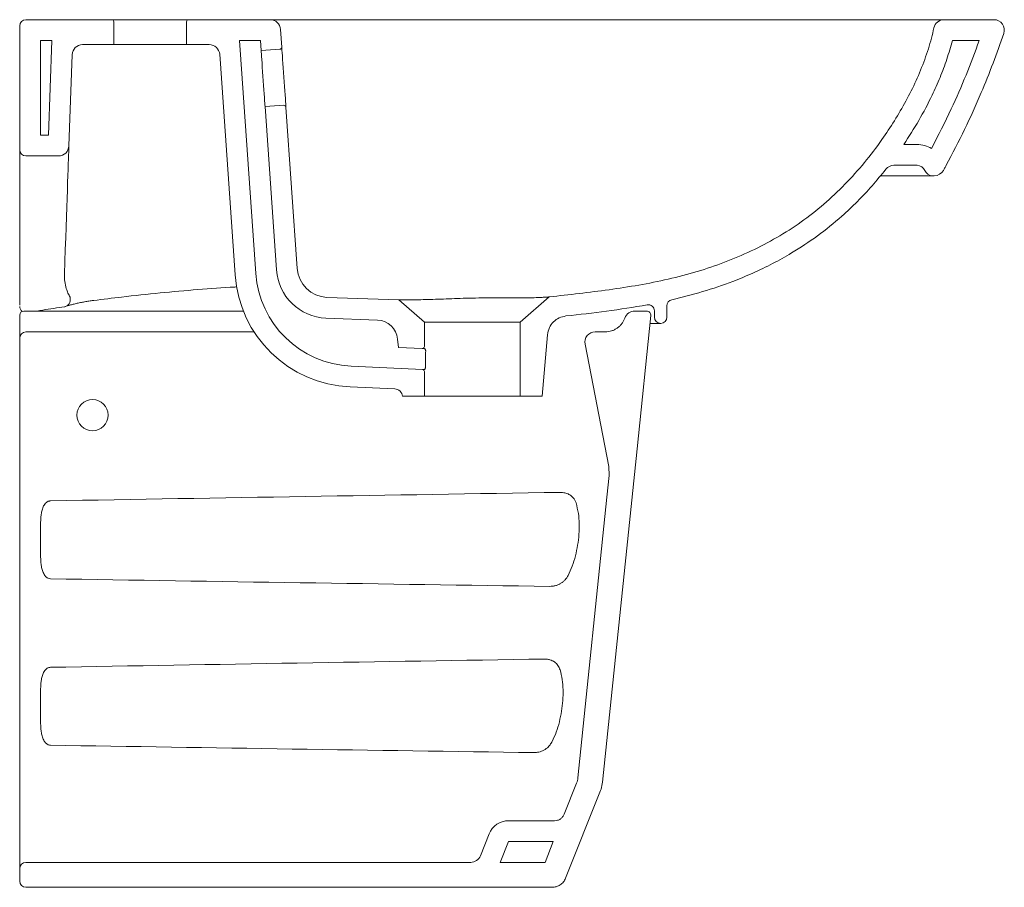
# Model space of a CAD drawing. Header units: millimetres. Extents: x 3613.658 to 3614.131, y 2112.165 to 2112.582.
import ezdxf

# ---------------------------------------------------------------- set-up
doc = ezdxf.new("R2010")
doc.units = ezdxf.units.MM
doc.layers.add('SANINDUSA', color=3, linetype='Continuous')

msp = doc.modelspace()

# ---------------------------------------------------------------- linework, layer by layer
at = {"layer": 'SANINDUSA', "linetype": 'Continuous', "lineweight": 15}
for p, q in [((3613.65784138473, 2112.579111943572), (3613.65784138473, 2112.519607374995)), ((3613.660841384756, 2112.582111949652), (3613.702004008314, 2112.582111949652)), ((3613.702004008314, 2112.582111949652), (3613.739004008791, 2112.582111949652)), ((3613.703004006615, 2112.581111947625), (3613.703004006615, 2112.570111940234)), ((3613.738004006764, 2112.570111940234), (3613.738004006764, 2112.581111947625)), ((3613.739004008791, 2112.582111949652), (3613.778178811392, 2112.582111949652)), ((3614.102002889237, 2112.582111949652), (3614.12594410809, 2112.582111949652)), ((3613.783760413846, 2112.56896927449), (3613.783166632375, 2112.577460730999)), ((3613.667841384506, 2112.572111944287), (3613.667841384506, 2112.52660737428)), ((3613.667841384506, 2112.572111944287), (3613.673256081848, 2112.572111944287)), ((3613.671667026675, 2112.52660737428), (3613.673256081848, 2112.572111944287)), ((3613.703004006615, 2112.570111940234), (3613.688020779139, 2112.570111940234)), ((3613.738004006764, 2112.570111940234), (3613.703004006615, 2112.570111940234)), ((3613.748944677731, 2112.570111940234), (3613.738004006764, 2112.570111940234)), ((3613.763491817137, 2112.572111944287), (3613.773516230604, 2112.572111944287)), ((3613.763491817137, 2112.572111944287), (3613.771319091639, 2112.460176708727)), ((3613.773854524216, 2112.567274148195), (3613.773516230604, 2112.572111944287)), ((3614.105980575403, 2112.572111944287), (3614.118917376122, 2112.572111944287)), ((3613.68149242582, 2112.521432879), (3613.683023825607, 2112.5652864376)), ((3613.753932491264, 2112.565460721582), (3613.761343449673, 2112.459479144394)), ((3613.782832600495, 2112.567901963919), (3613.773854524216, 2112.567274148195)), ((3613.775737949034, 2112.540339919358), (3613.784716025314, 2112.540967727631)), ((3613.78122499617, 2112.461871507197), (3613.775737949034, 2112.540339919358)), ((3613.791200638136, 2112.462569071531), (3613.785783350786, 2112.54003992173)), ((3613.671667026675, 2112.52660737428), (3613.667841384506, 2112.52660737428)), ((3614.082641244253, 2112.522111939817), (3614.089007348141, 2112.522111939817)), ((3613.65784138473, 2112.444867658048), (3613.65784138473, 2112.519607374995)), ((3613.676495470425, 2112.516607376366), (3613.660841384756, 2112.516607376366)), ((3614.077931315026, 2112.512111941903), (3614.089007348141, 2112.512111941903)), ((3614.096423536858, 2112.507111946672), (3614.09730491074, 2112.507111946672)), ((3613.805473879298, 2112.448631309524), (3613.8400655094, 2112.447394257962)), ((3613.8400655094, 2112.447394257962), (3613.852341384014, 2112.436723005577)), ((3613.898341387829, 2112.436723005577), (3613.912310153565, 2112.448865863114)), ((3613.765331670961, 2112.442044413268), (3613.659841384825, 2112.442044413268)), ((3613.953357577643, 2112.442044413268), (3613.959115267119, 2112.442044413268)), ((3613.962853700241, 2112.442086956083), (3613.962853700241, 2112.439111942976)), ((3613.968853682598, 2112.439111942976), (3613.968853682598, 2112.44457082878)), ((3613.65784138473, 2112.440044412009), (3613.65784138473, 2112.439462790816)), ((3613.65784138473, 2112.439462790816), (3613.65784138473, 2112.429044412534)), ((3613.829792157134, 2112.437685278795), (3613.80501371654, 2112.438641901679)), ((3613.898341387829, 2112.436723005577), (3613.852341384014, 2112.436723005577)), ((3613.852341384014, 2112.436723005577), (3613.852341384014, 2112.425020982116)), ((3613.898341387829, 2112.401111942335), (3613.898341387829, 2112.436723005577)), ((3613.96585369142, 2112.436111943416), (3613.960863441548, 2112.436111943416)), ((3613.65784138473, 2112.429044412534), (3613.65784138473, 2112.427086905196)), ((3613.770486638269, 2112.43204441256), (3613.660841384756, 2112.43204441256)), ((3613.839439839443, 2112.428561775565), (3613.83979153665, 2112.424541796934)), ((3613.908841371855, 2112.401111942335), (3613.911422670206, 2112.430616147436)), ((3613.939215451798, 2112.43204441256), (3613.934398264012, 2112.43204441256)), ((3613.65784138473, 2112.427086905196), (3613.65784138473, 2112.181874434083)), ((3613.851296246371, 2112.424022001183), (3613.83979153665, 2112.424541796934)), ((3613.929490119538, 2112.42609036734), (3613.940898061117, 2112.36740156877)), ((3613.817050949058, 2112.415559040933), (3613.851386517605, 2112.414007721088)), ((3613.852341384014, 2112.413008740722), (3613.852341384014, 2112.401111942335)), ((3613.816599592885, 2112.405569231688), (3613.838051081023, 2112.404600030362)), ((3613.852341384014, 2112.401111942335), (3613.841838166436, 2112.401111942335)), ((3613.898341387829, 2112.401111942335), (3613.852341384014, 2112.401111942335)), ((3613.908841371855, 2112.401111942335), (3613.898341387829, 2112.401111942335)), ((3613.941094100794, 2112.362996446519), (3613.940898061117, 2112.36740156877)), ((3613.667841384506, 2112.335851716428), (3613.667841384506, 2112.328442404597)), ((3613.667841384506, 2112.255851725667), (3613.667841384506, 2112.248442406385)), ((3613.919484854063, 2112.200191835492), (3613.925412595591, 2112.215051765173)), ((3613.920141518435, 2112.169450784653), (3613.936919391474, 2112.211510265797)), ((3613.914840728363, 2112.197044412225), (3613.892707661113, 2112.197044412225)), ((3613.883419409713, 2112.190749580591), (3613.87920783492, 2112.180191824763)), ((3613.892707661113, 2112.18704440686), (3613.888718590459, 2112.177044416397)), ((3613.914240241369, 2112.18704440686), (3613.892707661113, 2112.18704440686)), ((3613.910251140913, 2112.177044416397), (3613.914240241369, 2112.18704440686)), ((3613.65784138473, 2112.181874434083), (3613.65784138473, 2112.174044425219)), ((3613.87456370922, 2112.177044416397), (3613.660841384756, 2112.177044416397)), ((3613.910251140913, 2112.177044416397), (3613.888718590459, 2112.177044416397)), ((3613.65784138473, 2112.174044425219), (3613.65784138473, 2112.168044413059)), ((3613.913639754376, 2112.165044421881), (3613.660841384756, 2112.165044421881))]:
    msp.add_line(p, q, dxfattribs=at)
at = {"layer": 'SANINDUSA', "linetype": 'Continuous', "lineweight": 15, "flags": 128}
for points in [[(3613.775737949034, 2112.540339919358), (3613.775725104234, 2112.540523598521), (3613.775686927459, 2112.54106960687), (3613.77562444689, 2112.541963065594), (3613.775539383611, 2112.543179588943), (3613.775434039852, 2112.544686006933), (3613.775311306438, 2112.54644122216), (3613.775174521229, 2112.548397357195), (3613.775027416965, 2112.550501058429), (3613.77487400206, 2112.552694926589), (3613.77471847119, 2112.554919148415), (3613.774565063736, 2112.557113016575), (3613.774417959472, 2112.559216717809), (3613.774281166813, 2112.561172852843), (3613.774158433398, 2112.56292806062), (3613.77405309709, 2112.56443447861), (3613.773968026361, 2112.56565100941), (3613.773905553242, 2112.566544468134), (3613.773867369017, 2112.567090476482), (3613.773854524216, 2112.567274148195)], [(3613.783760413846, 2112.56896927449), (3613.783772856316, 2112.568791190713), (3613.783809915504, 2112.568261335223), (3613.783870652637, 2112.567392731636), (3613.783953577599, 2112.566206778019), (3613.784056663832, 2112.564732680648), (3613.784177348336, 2112.56300672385), (3613.784312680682, 2112.56107143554), (3613.78445932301, 2112.558974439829), (3613.784613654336, 2112.55676736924), (3613.784771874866, 2112.55450459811), (3613.784930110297, 2112.552241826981), (3613.785084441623, 2112.550034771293), (3613.785231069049, 2112.547937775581), (3613.785366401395, 2112.546002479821), (3613.785487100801, 2112.544276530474), (3613.785590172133, 2112.542802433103), (3613.785673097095, 2112.541616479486), (3613.785733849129, 2112.540747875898), (3613.785770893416, 2112.540218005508), (3613.785783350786, 2112.54003992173)], [(3613.68149242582, 2112.521432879), (3613.681486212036, 2112.521254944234), (3613.681467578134, 2112.520721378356), (3613.681436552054, 2112.519832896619), (3613.681393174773, 2112.518590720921), (3613.681337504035, 2112.516996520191), (3613.681269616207, 2112.515052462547), (3613.68118960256, 2112.512761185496), (3613.681097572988, 2112.51012579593), (3613.680993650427, 2112.507149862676), (3613.680877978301, 2112.50383742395), (3613.680750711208, 2112.500192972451), (3613.680612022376, 2112.496221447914), (3613.680462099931, 2112.49192823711), (3613.680301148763, 2112.487319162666), (3613.680129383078, 2112.482400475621), (3613.679947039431, 2112.477178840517), (3613.679754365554, 2112.471661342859), (3613.679551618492, 2112.465855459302), (3613.679339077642, 2112.459769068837)], [(3613.68211207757, 2112.448664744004), (3613.682147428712, 2112.447789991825), (3613.682067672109, 2112.446960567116), (3613.681875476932, 2112.446204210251), (3613.681577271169, 2112.445546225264), (3613.681183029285, 2112.445008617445), (3613.68070594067, 2112.444609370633), (3613.680202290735, 2112.44437416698)], [(3613.937907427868, 2112.215525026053), (3613.954487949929, 2112.375856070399), (3613.961104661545, 2112.439838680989)], [(3613.852206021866, 2112.423980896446), (3613.851702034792, 2112.424003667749), (3613.851397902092, 2112.424017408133), (3613.851296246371, 2112.424022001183)], [(3613.851386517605, 2112.414007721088), (3613.851475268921, 2112.414003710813), (3613.851740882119, 2112.413991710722), (3613.852181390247, 2112.413971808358)], [(3613.92607128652, 2112.217728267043), (3613.940011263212, 2112.352525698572), (3613.941094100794, 2112.362996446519)]]:
    msp.add_lwpolyline(points, dxfattribs=at)
at = {"layer": 'SANINDUSA', "linetype": 'Continuous', "lineweight": 15}
msp.add_circle((3613.692841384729, 2112.392044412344), 0.007499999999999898, dxfattribs=at)
for centre, radius, start, end in [((3613.66084138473, 2112.579111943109), 0.003000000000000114, 90, 180), ((3613.70200400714, 2112.58111194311), 0.001000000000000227, 0, 90), ((3613.73900400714, 2112.58111194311), 0.0009999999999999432, 90, 180), ((3613.778178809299, 2112.577111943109), 0.005000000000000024, 4.000000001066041, 90), ((3614.102002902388, 2112.577111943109), 0.005000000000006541, 90, 168.1805096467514), ((3614.125944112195, 2112.577111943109), 0.00500000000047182, 341.3800627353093, 90), ((3613.68802077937, 2112.56511194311), 0.005000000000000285, 90, 177.9999999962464), ((3613.7489446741, 2112.56511194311), 0.005, 4.000000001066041, 90), ((3613.782762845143, 2112.568899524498), 0.0009999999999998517, 274.000000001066, 4.000000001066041), ((3613.784785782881, 2112.53997016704), 0.0009999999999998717, 4.000000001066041, 94.00000000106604), ((3614.089007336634, 2112.508111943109), 0.01400000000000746, 59.94819823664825, 90), ((3613.66084138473, 2112.519607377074), 0.00299999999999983, 180, 270), ((3613.676495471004, 2112.521607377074), 0.00500000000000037, 270, 357.9999999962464), ((3614.077931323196, 2112.50711194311), 0.005000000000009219, 90, 141.8778427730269), ((3614.089007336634, 2112.508111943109), 0.004000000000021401, 22.02431283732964, 90), ((3614.096423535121, 2112.511111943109), 0.004000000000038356, 202.0243128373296, 270), ((3614.097304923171, 2112.512111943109), 0.005000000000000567, 270, 331.0630827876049), ((3613.806164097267, 2112.463615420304), 0.0250000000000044, 184.000000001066, 267.362606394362), ((3613.806164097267, 2112.463615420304), 0.01500000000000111, 184.000000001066, 267.362606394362), ((3613.819218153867, 2112.463526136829), 0.05801602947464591, 184.000000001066, 267.4130719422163), ((3613.819218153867, 2112.463526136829), 0.04801602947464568, 184.000000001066, 267.4130719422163), ((3613.971853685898, 2112.444570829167), 0.003000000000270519, 102.9559088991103, 180.0007692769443), ((3613.66084138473, 2112.444266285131), 0.003000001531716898, 179.9999993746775, 232.906436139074), ((3613.65984138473, 2112.440044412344), 0.00200000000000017, 90, 180), ((3613.678706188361, 2112.449145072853), 0.004999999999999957, 278.7079704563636, 287.2968304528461), ((3613.953357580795, 2112.437044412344), 0.005000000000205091, 90, 160.5287793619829), ((3613.95911527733, 2112.440044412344), 0.002000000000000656, 354.0957872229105, 90), ((3613.959853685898, 2112.442086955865), 0.003000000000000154, 0, 100.5042011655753), ((3613.829477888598, 2112.42769021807), 0.01000000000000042, 4.999999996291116, 88.19907291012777), ((3613.965853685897, 2112.439111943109), 0.00300000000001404, 180, 270), ((3613.965853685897, 2112.439111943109), 0.00300000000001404, 270, 0), ((3613.66084138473, 2112.429044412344), 0.00299999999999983, 90, 180), ((3613.934398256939, 2112.427044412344), 0.005, 90, 190.9999999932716), ((3613.851341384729, 2112.425020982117), 0.001000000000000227, 267.4130719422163, 0), ((3613.851341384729, 2112.41300874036), 0.001000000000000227, 0, 87.41307194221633), ((3613.837870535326, 2112.400604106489), 0.004000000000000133, 7.293908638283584, 87.41307194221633), ((3613.892707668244, 2112.187044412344), 0.01000000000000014, 90, 158.2525274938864), ((3613.66084138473, 2112.174044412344), 0.00299999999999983, 90, 180), ((3613.874563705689, 2112.182044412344), 0.00500000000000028, 270, 338.2525274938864), ((3613.66084138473, 2112.168044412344), 0.00299999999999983, 180, 270)]:
    msp.add_arc(centre, radius, start, end, dxfattribs=at)
msp.add_ellipse((3613.875341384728, 2112.259926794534), major_axis=(0, 0.4579472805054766), ratio=0.05240777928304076, start_param=1.206953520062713, end_param=1.225584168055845, dxfattribs=at)
for points, knots in [([(3613.795068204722, 2112.582111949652), (3613.793993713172, 2112.582111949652), (3613.791844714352, 2112.582111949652), (3613.788812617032, 2112.582111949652), (3613.786038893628, 2112.582111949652), (3613.783588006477, 2112.582111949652), (3613.78154026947, 2112.582111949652), (3613.779916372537, 2112.582111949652), (3613.778799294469, 2112.582111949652), (3613.778251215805, 2112.582111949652), (3613.778198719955, 2112.582111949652), (3613.778178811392, 2112.582111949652)], [0, 0, 0, 0, 0.114779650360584, 0.2295609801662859, 0.3443005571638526, 0.459050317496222, 0.5746771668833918, 0.6903190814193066, 0.808918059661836, 0.9275339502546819, 1, 1, 1, 1]), ([(3614.102002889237, 2112.582111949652), (3614.101929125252, 2112.582111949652), (3614.101781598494, 2112.582111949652), (3614.100558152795, 2112.582111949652), (3614.098524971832, 2112.582111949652), (3614.095544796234, 2112.582111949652), (3614.091652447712, 2112.582111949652), (3614.086825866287, 2112.582111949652), (3614.081268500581, 2112.582111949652), (3614.07506803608, 2112.582111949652), (3614.068338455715, 2112.582111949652), (3614.060827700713, 2112.582111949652), (3614.052546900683, 2112.582111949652), (3614.043412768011, 2112.582111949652), (3614.033371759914, 2112.582111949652), (3614.022431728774, 2112.582111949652), (3614.010744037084, 2112.582111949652), (3613.998381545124, 2112.582111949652), (3613.985405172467, 2112.582111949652), (3613.971844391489, 2112.582111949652), (3613.957775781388, 2112.582111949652), (3613.943271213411, 2112.582111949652), (3613.928436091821, 2112.582111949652), (3613.913660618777, 2112.582111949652), (3613.899017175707, 2112.582111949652), (3613.884559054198, 2112.582111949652), (3613.87001397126, 2112.582111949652), (3613.853566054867, 2112.582111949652), (3613.835237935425, 2112.582111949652), (3613.815083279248, 2112.582111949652), (3613.801738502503, 2112.582111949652), (3613.795068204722, 2112.582111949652)], [0, 0, 0, 0, 0.03483881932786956, 0.06967706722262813, 0.1061898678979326, 0.1427897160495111, 0.1794078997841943, 0.2159867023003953, 0.2524818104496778, 0.28478086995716, 0.3171669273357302, 0.3495720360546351, 0.3819382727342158, 0.4142206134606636, 0.4474469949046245, 0.4807935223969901, 0.5141756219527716, 0.547512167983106, 0.5807300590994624, 0.6138580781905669, 0.6470929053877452, 0.6803759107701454, 0.71363330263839, 0.7467803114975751, 0.7778305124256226, 0.8089224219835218, 0.8400222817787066, 0.8710833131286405, 0.9140380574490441, 0.9570324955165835, 1, 1, 1, 1]), ([(3613.912310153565, 2112.448865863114), (3613.917097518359, 2112.449399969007), (3613.926679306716, 2112.450468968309), (3613.941030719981, 2112.452254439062), (3613.955321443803, 2112.454445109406), (3613.96948849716, 2112.457250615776), (3613.983274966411, 2112.460839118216), (3613.996599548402, 2112.465358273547), (3614.009390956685, 2112.470784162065), (3614.021703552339, 2112.477214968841), (3614.033416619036, 2112.484691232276), (3614.044370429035, 2112.493280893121), (3614.054525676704, 2112.50285807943), (3614.063843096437, 2112.513257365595), (3614.071662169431, 2112.523571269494), (3614.078247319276, 2112.533517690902), (3614.083772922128, 2112.542958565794), (3614.088677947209, 2112.552743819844), (3614.092819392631, 2112.562847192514), (3614.095563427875, 2112.571358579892), (3614.096739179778, 2112.57651471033), (3614.097108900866, 2112.578136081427)], [0, 0, 0, 0, 0.05946272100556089, 0.1190131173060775, 0.1785110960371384, 0.2378932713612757, 0.2972147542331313, 0.3542288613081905, 0.4114227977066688, 0.4685636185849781, 0.5255048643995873, 0.5827071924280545, 0.640131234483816, 0.6976015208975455, 0.7548671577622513, 0.7997355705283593, 0.8447862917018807, 0.8898241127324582, 0.9347293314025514, 0.9794753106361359, 1, 1, 1, 1]), ([(3614.10300734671, 2112.512111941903), (3614.106018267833, 2112.517835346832), (3614.112038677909, 2112.529279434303), (3614.119417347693, 2112.545715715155), (3614.12565897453, 2112.561125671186), (3614.129007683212, 2112.570718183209), (3614.130682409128, 2112.575515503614)], [0, 0, 0, 0, 0.2800569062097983, 0.5599806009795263, 0.7799414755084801, 1, 1, 1, 1]), ([(3614.082641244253, 2112.522111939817), (3614.085106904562, 2112.525947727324), (3614.090037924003, 2112.533618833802), (3614.095721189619, 2112.544475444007), (3614.100136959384, 2112.554333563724), (3614.103480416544, 2112.563089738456), (3614.105147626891, 2112.569106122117), (3614.105980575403, 2112.572111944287)], [0, 0, 0, 0, 0.2467075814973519, 0.4933850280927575, 0.6622623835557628, 0.8312642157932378, 0.9999999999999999, 0.9999999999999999, 0.9999999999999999, 0.9999999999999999]), ([(3614.096018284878, 2112.520229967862), (3614.099238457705, 2112.52653258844), (3614.105150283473, 2112.53810339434), (3614.112713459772, 2112.555458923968), (3614.116847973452, 2112.566557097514), (3614.118917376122, 2112.572111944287)], [0, 0, 0, 0, 0.3740441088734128, 0.6866971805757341, 1, 1, 1, 1]), ([(3613.971181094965, 2112.447494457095), (3613.976141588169, 2112.448725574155), (3613.986061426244, 2112.451187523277), (3613.999051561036, 2112.455612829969), (3614.010227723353, 2112.460222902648), (3614.019658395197, 2112.464770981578), (3614.03010870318, 2112.470605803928), (3614.041329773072, 2112.478068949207), (3614.051793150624, 2112.486489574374), (3614.060414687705, 2112.494653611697), (3614.067493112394, 2112.502179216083), (3614.07183018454, 2112.507526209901), (3614.073997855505, 2112.510198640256)], [0, 0, 0, 0, 0.1246960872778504, 0.2493633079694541, 0.3344707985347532, 0.4196431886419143, 0.5047328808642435, 0.6264070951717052, 0.7480771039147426, 0.8320164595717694, 0.9160417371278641, 1, 1, 1, 1]), ([(3614.10300734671, 2112.512111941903), (3614.102760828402, 2112.511659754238), (3614.102320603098, 2112.510852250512), (3614.101876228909, 2112.510047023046), (3614.101680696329, 2112.509692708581)], [0, 0, 0, 0, 0.5599821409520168, 1, 1, 1, 1]), ([(3614.07143101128, 2112.507111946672), (3614.07213232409, 2112.507111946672), (3614.075021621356, 2112.507111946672), (3614.079236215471, 2112.507111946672), (3614.084079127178, 2112.507111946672), (3614.08833954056, 2112.507111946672), (3614.091896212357, 2112.507111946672), (3614.094523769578, 2112.507111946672), (3614.096132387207, 2112.507111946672), (3614.096326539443, 2112.507111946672), (3614.096423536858, 2112.507111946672)], [0, 0, 0, 0, 0.03900374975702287, 0.1606892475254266, 0.2823116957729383, 0.4036225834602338, 0.5525607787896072, 0.7017574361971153, 0.8509996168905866, 1, 1, 1, 1]), ([(3613.68211207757, 2112.448664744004), (3613.681734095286, 2112.449334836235), (3613.680972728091, 2112.450684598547), (3613.680067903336, 2112.453233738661), (3613.679383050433, 2112.456283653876), (3613.679353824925, 2112.458600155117), (3613.679339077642, 2112.459769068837)], [0, 0, 0, 0, 0.1899974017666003, 0.3827104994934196, 0.6885138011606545, 1, 1, 1, 1]), ([(3613.693459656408, 2112.447127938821), (3613.697910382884, 2112.447694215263), (3613.708511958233, 2112.449043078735), (3613.725177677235, 2112.450798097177), (3613.743320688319, 2112.452388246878), (3613.75561608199, 2112.453325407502), (3613.761871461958, 2112.45364515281), (3613.762189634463, 2112.453661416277)], [0, 0, 0, 0, 0.1950094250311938, 0.4645100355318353, 0.7280884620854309, 0.9861695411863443, 0.9999999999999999, 0.9999999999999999, 0.9999999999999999, 0.9999999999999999]), ([(3613.680202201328, 2112.444371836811), (3613.680621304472, 2112.444499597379), (3613.681520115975, 2112.444773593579), (3613.683143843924, 2112.445209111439), (3613.684987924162, 2112.445659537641), (3613.686974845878, 2112.446095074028), (3613.68903420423, 2112.446499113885), (3613.691106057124, 2112.446849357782), (3613.692593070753, 2112.447076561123), (3613.693347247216, 2112.447164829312), (3613.693446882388, 2112.44717649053)], [0, 0, 0, 0, 0.1207577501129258, 0.2589779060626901, 0.4015494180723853, 0.5456256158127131, 0.6904853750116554, 0.8343514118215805, 0.9781159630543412, 1, 1, 1, 1]), ([(3613.912014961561, 2112.448840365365), (3613.911997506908, 2112.448838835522), (3613.911874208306, 2112.448828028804), (3613.910899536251, 2112.448750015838), (3613.90898581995, 2112.448625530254), (3613.906045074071, 2112.448488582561), (3613.902247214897, 2112.448393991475), (3613.897571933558, 2112.448363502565), (3613.892104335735, 2112.448381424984), (3613.886158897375, 2112.448398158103), (3613.87994083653, 2112.44836591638), (3613.87393520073, 2112.448265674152), (3613.868096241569, 2112.448099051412), (3613.862670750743, 2112.447885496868), (3613.857541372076, 2112.447684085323), (3613.852696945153, 2112.447558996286), (3613.848271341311, 2112.447474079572), (3613.844643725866, 2112.447434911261), (3613.841913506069, 2112.447418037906), (3613.841012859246, 2112.447408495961), (3613.8400655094, 2112.447394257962)], [0, 0, 0, 0, 0.007936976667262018, 0.05606631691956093, 0.1103936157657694, 0.166056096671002, 0.225261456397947, 0.2859922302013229, 0.3484939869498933, 0.4130409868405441, 0.4716149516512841, 0.5321616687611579, 0.5866276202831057, 0.6426506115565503, 0.6977939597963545, 0.7541942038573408, 0.8157605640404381, 0.8792360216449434, 0.9386851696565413, 0.9999999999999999, 0.9999999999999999, 0.9999999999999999, 0.9999999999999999]), ([(3613.666133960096, 2112.442044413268), (3613.667059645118, 2112.442198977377), (3613.67149832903, 2112.442940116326), (3613.675954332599, 2112.443609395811), (3613.679481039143, 2112.444139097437)], [0, 0, 0, 0, 0.208549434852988, 0.9999999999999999, 0.9999999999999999, 0.9999999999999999, 0.9999999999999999]), ([(3613.920296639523, 2112.439685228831), (3613.926820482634, 2112.440390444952), (3613.9398749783, 2112.441801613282), (3613.95282725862, 2112.443957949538), (3613.959306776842, 2112.445036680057)], [0, 0, 0, 0, 0.4997391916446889, 1, 1, 1, 1]), ([(3613.920296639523, 2112.439685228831), (3613.919189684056, 2112.439453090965), (3613.916975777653, 2112.438988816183), (3613.914205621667, 2112.436947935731), (3613.912102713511, 2112.434115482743), (3613.911654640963, 2112.4318098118), (3613.911422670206, 2112.430616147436)], [0, 0, 0, 0, 0.2454933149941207, 0.490985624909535, 0.7364791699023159, 0.9999999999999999, 0.9999999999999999, 0.9999999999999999, 0.9999999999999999]), ([(3613.939215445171, 2112.432044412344), (3613.940251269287, 2112.432044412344), (3613.941260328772, 2112.43220157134), (3613.942488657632, 2112.432591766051), (3613.942732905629, 2112.432679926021), (3613.943209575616, 2112.432873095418), (3613.943443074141, 2112.43297840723), (3613.944129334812, 2112.433320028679), (3613.944567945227, 2112.433581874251), (3613.94540680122, 2112.434174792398), (3613.945807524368, 2112.434507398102), (3613.946542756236, 2112.43521999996), (3613.946881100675, 2112.435602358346), (3613.947499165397, 2112.436419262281), (3613.9477806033, 2112.436857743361), (3613.948266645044, 2112.437761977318), (3613.948473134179, 2112.438229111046), (3613.948643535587, 2112.438711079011)], [0, 0, 0, 0, 0.2500000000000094, 0.2500000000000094, 0.3125000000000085, 0.3125000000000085, 0.3750000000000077, 0.3750000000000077, 0.5000000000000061, 0.5000000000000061, 0.6250000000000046, 0.6250000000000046, 0.7500000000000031, 0.7500000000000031, 0.8750000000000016, 0.8750000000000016, 1, 1, 1, 1]), ([(3613.852912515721, 2112.422895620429), (3613.852903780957, 2112.423005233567), (3613.852885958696, 2112.423228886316), (3613.852763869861, 2112.423529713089), (3613.852595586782, 2112.42377328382), (3613.852398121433, 2112.423941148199), (3613.852268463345, 2112.423967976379), (3613.852206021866, 2112.423980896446)], [0, 0, 0, 0, 0.1811830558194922, 0.369682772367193, 0.5734374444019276, 0.7945735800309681, 1, 1, 1, 1]), ([(3613.852757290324, 2112.414894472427), (3613.852756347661, 2112.414850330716), (3613.852752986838, 2112.414692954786), (3613.852691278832, 2112.414427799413), (3613.852550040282, 2112.414169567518), (3613.852368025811, 2112.413998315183), (3613.85224384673, 2112.41398067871), (3613.852181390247, 2112.413971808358)], [0, 0, 0, 0, 0.08184951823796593, 0.291813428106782, 0.5196257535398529, 0.7583933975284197, 0.9999999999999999, 0.9999999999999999, 0.9999999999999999, 0.9999999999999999]), ([(3613.917515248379, 2112.354871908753), (3613.918283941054, 2112.354835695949), (3613.919799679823, 2112.354764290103), (3613.921822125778, 2112.354017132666), (3613.923686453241, 2112.352667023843), (3613.924672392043, 2112.351137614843), (3613.925067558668, 2112.350027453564), (3613.925145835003, 2112.349807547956)], [0, 0, 0, 0, 0.2116894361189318, 0.4174176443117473, 0.6177451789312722, 0.9242812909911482, 1, 1, 1, 1]), ([(3613.66784138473, 2112.335851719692), (3613.66784138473, 2112.337291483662), (3613.667844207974, 2112.338715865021), (3613.667904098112, 2112.340832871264), (3613.667933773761, 2112.341535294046), (3613.668029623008, 2112.342934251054), (3613.668095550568, 2112.343630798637), (3613.668291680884, 2112.345018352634), (3613.668422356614, 2112.3457121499), (3613.668697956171, 2112.346725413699), (3613.668803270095, 2112.347059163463), (3613.669049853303, 2112.347716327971), (3613.669191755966, 2112.348041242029), (3613.669522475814, 2112.348670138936), (3613.669709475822, 2112.348971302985), (3613.670142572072, 2112.349537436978), (3613.67039131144, 2112.34980388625), (3613.670806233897, 2112.350144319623), (3613.670952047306, 2112.350248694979), (3613.671261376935, 2112.350435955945), (3613.671426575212, 2112.350519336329), (3613.671764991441, 2112.350654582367), (3613.671939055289, 2112.350707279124), (3613.672297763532, 2112.350780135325), (3613.67248242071, 2112.35079993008), (3613.672666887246, 2112.350801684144)], [0, 0, 0, 0, 0.2499999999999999, 0.2499999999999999, 0.3749999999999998, 0.3749999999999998, 0.4999999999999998, 0.4999999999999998, 0.6249999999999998, 0.6249999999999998, 0.6874999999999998, 0.6874999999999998, 0.7499999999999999, 0.7499999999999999, 0.8125, 0.8125, 0.875, 0.875, 0.90625, 0.90625, 0.9375, 0.9375, 0.96875, 0.96875, 1, 1, 1, 1]), ([(3613.925145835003, 2112.349807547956), (3613.925584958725, 2112.348164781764), (3613.926415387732, 2112.345058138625), (3613.926760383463, 2112.33988607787), (3613.926626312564, 2112.334719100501), (3613.92600784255, 2112.329457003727), (3613.924931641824, 2112.324282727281), (3613.923434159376, 2112.319349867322), (3613.92203539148, 2112.316443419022), (3613.921335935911, 2112.314990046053)], [0, 0, 0, 0, 0.1550111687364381, 0.2931423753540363, 0.4313361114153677, 0.5728518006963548, 0.7144059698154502, 0.8571883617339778, 1, 1, 1, 1]), ([(3613.672666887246, 2112.313364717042), (3613.6722976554, 2112.31336755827), (3613.671942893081, 2112.313440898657), (3613.67143025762, 2112.313645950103), (3613.671264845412, 2112.313729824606), (3613.670953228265, 2112.313919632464), (3613.670807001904, 2112.31402519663), (3613.670530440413, 2112.314253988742), (3613.67040012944, 2112.314377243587), (3613.670153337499, 2112.314639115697), (3613.670036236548, 2112.314778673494), (3613.669710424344, 2112.315208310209), (3613.669524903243, 2112.315510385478), (3613.669198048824, 2112.316136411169), (3613.669056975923, 2112.31646049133), (3613.668808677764, 2112.3171255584), (3613.668702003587, 2112.317465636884), (3613.668425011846, 2112.31849060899), (3613.668294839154, 2112.319185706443), (3613.668097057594, 2112.320591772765), (3613.668030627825, 2112.321297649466), (3613.667934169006, 2112.32271320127), (3613.667904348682, 2112.323423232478), (3613.667844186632, 2112.325560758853), (3613.66784138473, 2112.326995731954), (3613.66784138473, 2112.328442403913)], [0, 0, 0, 0, 0.06249999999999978, 0.06249999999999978, 0.0937499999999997, 0.0937499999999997, 0.1249999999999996, 0.1249999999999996, 0.1562499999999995, 0.1562499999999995, 0.1874999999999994, 0.1874999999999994, 0.2499999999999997, 0.2499999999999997, 0.3124999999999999, 0.3124999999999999, 0.3750000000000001, 0.3750000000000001, 0.5000000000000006, 0.5000000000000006, 0.625000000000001, 0.625000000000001, 0.7500000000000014, 0.7500000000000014, 1, 1, 1, 1]), ([(3613.921335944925, 2112.314990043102), (3613.920926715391, 2112.314224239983), (3613.920450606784, 2112.313517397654), (3613.919600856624, 2112.312556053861), (3613.919294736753, 2112.312252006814), (3613.918628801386, 2112.311680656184), (3613.918275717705, 2112.311419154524), (3613.917525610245, 2112.310945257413), (3613.917128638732, 2112.310732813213), (3613.916284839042, 2112.310360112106), (3613.91584688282, 2112.310203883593), (3613.915167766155, 2112.310015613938), (3613.914937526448, 2112.309960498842), (3613.914468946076, 2112.309865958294), (3613.914229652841, 2112.30982643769), (3613.913508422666, 2112.309733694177), (3613.913022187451, 2112.309705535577), (3613.912530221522, 2112.309712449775)], [0, 0, 0, 0, 0.2500000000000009, 0.2500000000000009, 0.3750000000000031, 0.3750000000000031, 0.5000000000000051, 0.5000000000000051, 0.6250000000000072, 0.6250000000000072, 0.7500000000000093, 0.7500000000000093, 0.8125000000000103, 0.8125000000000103, 0.8750000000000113, 0.8750000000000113, 1, 1, 1, 1]), ([(3613.909814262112, 2112.274752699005), (3613.910278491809, 2112.274759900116), (3613.910735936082, 2112.274737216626), (3613.911411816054, 2112.274657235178), (3613.911635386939, 2112.274622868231), (3613.912078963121, 2112.274537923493), (3613.912299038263, 2112.274487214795), (3613.912940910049, 2112.274313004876), (3613.913348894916, 2112.274166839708), (3613.913931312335, 2112.273900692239), (3613.914121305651, 2112.273803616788), (3613.91448559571, 2112.273596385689), (3613.914660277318, 2112.273486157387), (3613.915163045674, 2112.273135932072), (3613.915471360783, 2112.272874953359), (3613.9160287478, 2112.272307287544), (3613.916274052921, 2112.272005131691), (3613.916709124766, 2112.271367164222), (3613.916898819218, 2112.271031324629), (3613.917230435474, 2112.27032767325), (3613.917371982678, 2112.269960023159), (3613.917491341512, 2112.269582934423)], [0, 0, 0, 0, 0.1250000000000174, 0.1250000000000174, 0.1875000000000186, 0.1875000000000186, 0.2500000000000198, 0.2500000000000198, 0.3750000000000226, 0.3750000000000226, 0.4375000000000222, 0.4375000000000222, 0.5000000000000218, 0.5000000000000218, 0.6250000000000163, 0.6250000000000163, 0.7500000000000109, 0.7500000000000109, 0.8750000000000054, 0.8750000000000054, 1, 1, 1, 1]), ([(3613.66784138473, 2112.255851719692), (3613.66784138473, 2112.257291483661), (3613.667844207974, 2112.258715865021), (3613.667904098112, 2112.260832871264), (3613.667933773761, 2112.261535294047), (3613.668029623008, 2112.262934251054), (3613.668095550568, 2112.263630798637), (3613.668291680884, 2112.265018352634), (3613.668422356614, 2112.2657121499), (3613.668697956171, 2112.2667254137), (3613.668803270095, 2112.267059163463), (3613.669049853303, 2112.26771632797), (3613.669191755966, 2112.268041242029), (3613.669522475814, 2112.268670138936), (3613.669709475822, 2112.268971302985), (3613.670142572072, 2112.269537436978), (3613.67039131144, 2112.26980388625), (3613.670806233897, 2112.270144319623), (3613.670952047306, 2112.270248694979), (3613.671261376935, 2112.270435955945), (3613.671426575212, 2112.270519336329), (3613.671764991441, 2112.270654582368), (3613.671939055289, 2112.270707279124), (3613.672297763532, 2112.270780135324), (3613.67248242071, 2112.270799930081), (3613.672666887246, 2112.270801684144)], [0, 0, 0, 0, 0.2499999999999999, 0.2499999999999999, 0.3749999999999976, 0.3749999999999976, 0.4999999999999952, 0.4999999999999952, 0.6249999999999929, 0.6249999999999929, 0.6874999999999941, 0.6874999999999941, 0.7499999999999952, 0.7499999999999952, 0.8124999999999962, 0.8124999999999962, 0.8749999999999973, 0.8749999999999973, 0.906249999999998, 0.906249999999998, 0.9374999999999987, 0.9374999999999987, 0.9687499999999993, 0.9687499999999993, 1, 1, 1, 1]), ([(3613.917491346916, 2112.269582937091), (3613.91788658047, 2112.268050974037), (3613.918658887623, 2112.265057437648), (3613.918994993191, 2112.260035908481), (3613.918866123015, 2112.254893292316), (3613.918266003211, 2112.249652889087), (3613.91722122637, 2112.244495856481), (3613.915767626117, 2112.239571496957), (3613.914404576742, 2112.236664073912), (3613.913722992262, 2112.23521023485)], [0, 0, 0, 0, 0.1464523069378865, 0.2861755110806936, 0.4259638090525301, 0.568834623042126, 0.7117431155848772, 0.8558589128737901, 1, 1, 1, 1]), ([(3613.672666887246, 2112.233364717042), (3613.6722976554, 2112.233367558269), (3613.671942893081, 2112.233440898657), (3613.67143025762, 2112.233645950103), (3613.671264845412, 2112.233729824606), (3613.670953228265, 2112.233919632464), (3613.670807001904, 2112.23402519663), (3613.670530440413, 2112.234253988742), (3613.67040012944, 2112.234377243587), (3613.670153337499, 2112.234639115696), (3613.670036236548, 2112.234778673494), (3613.669710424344, 2112.235208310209), (3613.669524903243, 2112.235510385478), (3613.669198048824, 2112.236136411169), (3613.669056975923, 2112.23646049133), (3613.668808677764, 2112.2371255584), (3613.668702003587, 2112.237465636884), (3613.668425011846, 2112.238490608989), (3613.668294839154, 2112.239185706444), (3613.668097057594, 2112.240591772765), (3613.668030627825, 2112.241297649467), (3613.667934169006, 2112.24271320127), (3613.667904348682, 2112.243423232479), (3613.667844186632, 2112.245560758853), (3613.66784138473, 2112.246995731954), (3613.66784138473, 2112.248442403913)], [0, 0, 0, 0, 0.06249999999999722, 0.06249999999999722, 0.09374999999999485, 0.09374999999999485, 0.1249999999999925, 0.1249999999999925, 0.1562499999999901, 0.1562499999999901, 0.1874999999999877, 0.1874999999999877, 0.2499999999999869, 0.2499999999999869, 0.3124999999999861, 0.3124999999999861, 0.3749999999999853, 0.3749999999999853, 0.4999999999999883, 0.4999999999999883, 0.6249999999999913, 0.6249999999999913, 0.7499999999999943, 0.7499999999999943, 1, 1, 1, 1]), ([(3613.913722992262, 2112.23521023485), (3613.913398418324, 2112.23464939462), (3613.912749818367, 2112.233528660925), (3613.911263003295, 2112.231924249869), (3613.909257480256, 2112.230624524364), (3613.906936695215, 2112.229901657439), (3613.905455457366, 2112.229844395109), (3613.904843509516, 2112.229820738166)], [0, 0, 0, 0, 0.1856182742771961, 0.3709232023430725, 0.6245095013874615, 0.8448725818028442, 1, 1, 1, 1]), ([(3613.914840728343, 2112.197044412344), (3613.915341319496, 2112.197044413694), (3613.915829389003, 2112.197117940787), (3613.91654304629, 2112.197336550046), (3613.916776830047, 2112.197427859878), (3613.917222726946, 2112.197641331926), (3613.917436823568, 2112.197764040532), (3613.917847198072, 2112.198041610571), (3613.918044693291, 2112.198197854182), (3613.918409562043, 2112.198533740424), (3613.918578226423, 2112.198713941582), (3613.918888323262, 2112.199098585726), (3613.919030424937, 2112.199304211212), (3613.919282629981, 2112.199735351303), (3613.91939210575, 2112.199959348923), (3613.919484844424, 2112.200191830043)], [0, 0, 0, 0, 0.25000000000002, 0.25000000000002, 0.3750000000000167, 0.3750000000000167, 0.5000000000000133, 0.5000000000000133, 0.62500000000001, 0.62500000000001, 0.7500000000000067, 0.7500000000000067, 0.8750000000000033, 0.8750000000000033, 1, 1, 1, 1]), ([(3613.913639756, 2112.165044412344), (3613.914340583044, 2112.165044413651), (3613.915023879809, 2112.165147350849), (3613.916022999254, 2112.165453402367), (3613.916350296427, 2112.165581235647), (3613.916974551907, 2112.165880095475), (3613.91727428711, 2112.166051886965), (3613.917848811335, 2112.166440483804), (3613.918125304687, 2112.16665922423), (3613.91863612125, 2112.167129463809), (3613.918872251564, 2112.167381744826), (3613.919306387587, 2112.167920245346), (3613.919505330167, 2112.168208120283), (3613.919858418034, 2112.168811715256), (3613.920011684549, 2112.169125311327), (3613.92014151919, 2112.16945078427)], [0, 0, 0, 0, 0.25, 0.25, 0.375, 0.375, 0.5, 0.5, 0.625, 0.625, 0.75, 0.75, 0.875, 0.875, 1, 1, 1, 1])]:
    msp.add_open_spline(points, degree=3, knots=knots, dxfattribs=at)
for points in [[(3613.672666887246, 2112.350801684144), (3613.75428235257, 2112.352269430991), (3613.835898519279, 2112.353611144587), (3613.917515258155, 2112.354871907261)], [(3613.912530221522, 2112.309712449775), (3613.832575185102, 2112.310836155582), (3613.752620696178, 2112.312039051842), (3613.672666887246, 2112.313364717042)], [(3613.672666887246, 2112.270801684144), (3613.751715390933, 2112.272223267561), (3613.830764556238, 2112.273526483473), (3613.909814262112, 2112.274752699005)], [(3613.904843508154, 2112.229820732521), (3613.827450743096, 2112.230913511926), (3613.750058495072, 2112.232081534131), (3613.672666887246, 2112.233364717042)], [(3613.925412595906, 2112.215051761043), (3613.925756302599, 2112.215913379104), (3613.925975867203, 2112.216805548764), (3613.926071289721, 2112.21772827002)], [(3613.936919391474, 2112.211510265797), (3613.937263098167, 2112.212371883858), (3613.937482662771, 2112.213264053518), (3613.937907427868, 2112.215525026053)]]:
    msp.add_open_spline(points, degree=3, dxfattribs=at)

doc.saveas('drawing.dxf')
